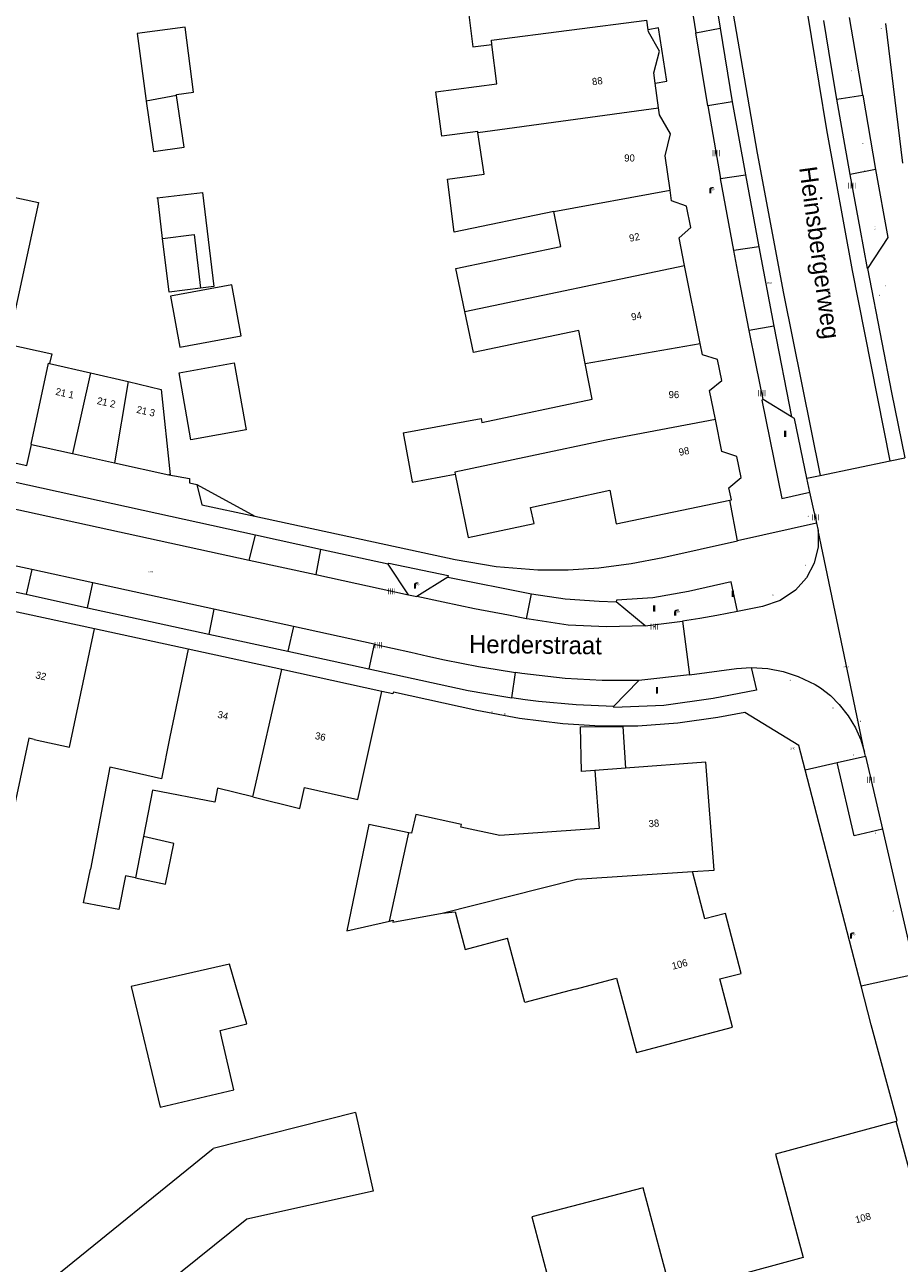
# Model space of a CAD drawing. Header units: metres. Extents: x 197457 to 198138, y 353986 to 354984.
# Tile 76 of 217: x 197714 to 197776, y 354283 to 354370. Entities that reach past the tile are written whole.
import ezdxf
from ezdxf.enums import TextEntityAlignment as Align

# ---------------------------------------------------------------- set-up
doc = ezdxf.new("R2010")
doc.units = ezdxf.units.M
doc.header["$MEASUREMENT"] = 0
for name, color, linetype, lineweight, true_color in [('afsluitpaal', 7, 'Continuous', 0, 0xde7233), ('CAI-kast', 7, 'Continuous', 0, 0x104b6e), ('elektrakast', 7, 'Continuous', 0, 0x104b6e), ('kolk', 7, 'Continuous', 0, 0x104b6e), ('lichtmast', 7, 'Continuous', 0, 0x104b6e), ('verkeersbordpaal', 7, 'Continuous', 0, 0x104b6e)]:
    doc.layers.add(name, color=color, linetype=linetype, lineweight=lineweight, true_color=true_color)
for name, color, linetype, lineweight in [('bijgebouw', 1, 'Continuous', 13), ('grens individueel parkeervak', 7, 'Continuous', 0), ('Grens maaiveld', 253, 'Continuous', 0), ('grens WOZ object', 7, 'Continuous', 0), ('hoofdgebouw', 1, 'Continuous', 0), ('Hoogtepunt', 7, 'Continuous', 0), ('huisnummerreeks BGT', 7, 'Continuous', 0), ('kant verharding', 7, 'Continuous', 0), ('openbare ruimte label tekst', 7, 'Continuous', 0), ('raster geen IMGeo', 7, 'Continuous', 0), ('tussenmuur', 1, 'Continuous', 13), ('tussenmuur bijgebouw (GBKN Zuid)', 1, 'Continuous', 13), ('vlakafsluiter', 1, 'Continuous', 0), ('waterleidingput', 132, 'Continuous', 0)]:
    doc.layers.add(name, color=color, linetype=linetype, lineweight=lineweight)
doc.styles.add('Style-WORKING', font='WORKING.shx')

# ---------------------------------------------------------------- blocks, each defined once
blk = doc.blocks.new('kolk')
at = {"layer": 'kolk', "linetype": 'Continuous', "lineweight": 0, "true_color": 0xbd2877}
for points in [[(-0.49, -0.43), (-0.49, 0), (-0.49, 0.42), (-0.4, 0.42), (-0.4, 0), (-0.4, -0.43)], [(-0.19, -0.43), (-0.19, 0), (-0.19, 0.42), (-0.11, 0.42), (-0.11, 0), (-0.11, -0.43)], [(0.11, -0.43), (0.11, 0), (0.11, 0.42), (0.19, 0.42), (0.19, 0), (0.19, -0.43)], [(0.4, -0.43), (0.4, 0), (0.4, 0.42), (0.49, 0.42), (0.49, 0), (0.49, -0.43)]]:
    blk.add_hatch(color=232, dxfattribs=at).paths.add_polyline_path(points)
at = {"layer": 'kolk', "linetype": 'Continuous', "lineweight": 0, "true_color": 0x681648}
blk.add_hatch(color=219, dxfattribs=at).paths.add_polyline_path([(0.1, 0, 1), (-0.1, 0, 1)])
blk = doc.blocks.new('kast')
at = {"layer": 'CAI-kast', "linetype": 'Continuous', "lineweight": 0, "true_color": 0xbd2877}
h = blk.add_hatch(color=232, dxfattribs=at)
edge = h.paths.add_edge_path()
edge.add_arc((0, 0), 0.1, 0, 360)
edge.add_line((0, -0.1), (0.34, -0.1))
edge.add_line((0.34, -0.1), (0.34, 0.47))
edge.add_line((0.34, 0.47), (-0.34, 0.47))
edge.add_line((-0.34, 0.47), (-0.34, -0.1))
edge.add_line((-0.34, -0.1), (0, -0.1))
edge = h.paths.add_edge_path(flags=16)
edge.add_arc((-0.2, 0.31), 0.0607, 0, 360)
at = {"layer": 'CAI-kast', "linetype": 'Continuous', "lineweight": 0, "true_color": 0x681648}
blk.add_hatch(color=219, dxfattribs=at).paths.add_polyline_path([(-0.1, 0, 1), (0.1, 0, 1)])
at = {"layer": 'CAI-kast', "color": 232, "linetype": 'Continuous', "lineweight": 0, "true_color": 0xbd2877, "extrusion": (0, 0, -1)}
blk.add_solid([(-0.34, 0.65), (0.34, 0.65), (-0.34, 0.55), (0.34, 0.55)], dxfattribs=at)
blk = doc.blocks.new('kast_1')
at = {"layer": 'elektrakast', "linetype": 'Continuous', "lineweight": 0, "true_color": 0xbd2877}
h = blk.add_hatch(color=232, dxfattribs=at)
edge = h.paths.add_edge_path()
edge.add_arc((0, 0), 0.1, 0, 360)
edge.add_line((0, -0.1), (0.34, -0.1))
edge.add_line((0.34, -0.1), (0.34, 0.47))
edge.add_line((0.34, 0.47), (-0.34, 0.47))
edge.add_line((-0.34, 0.47), (-0.34, -0.1))
edge.add_line((-0.34, -0.1), (0, -0.1))
edge = h.paths.add_edge_path(flags=16)
edge.add_arc((-0.2, 0.31), 0.0607, 0, 360)
at = {"layer": 'elektrakast', "linetype": 'Continuous', "lineweight": 0, "true_color": 0x681648}
blk.add_hatch(color=219, dxfattribs=at).paths.add_polyline_path([(-0.1, 0, 1), (0.1, 0, 1)])
at = {"layer": 'elektrakast', "color": 232, "linetype": 'Continuous', "lineweight": 0, "true_color": 0xbd2877, "extrusion": (0, 0, -1)}
blk.add_solid([(-0.34, 0.65), (0.34, 0.65), (-0.34, 0.55), (0.34, 0.55)], dxfattribs=at)
blk = doc.blocks.new('lichtmast')
at = {"layer": 'lichtmast', "linetype": 'Continuous', "lineweight": 0, "true_color": 0xbd2877}
for points in [[(0.15, 0.42, -0.344151), (0.3, 0.61), (0.43, 0.64, 0.960861), (0.4, 0.79), (0.1, 0.74, 0.366629), (-0.15, 0.45), (-0.15, -0.1), (0, -0.1, -0.414214), (-0.1, 0, -1), (0.1, 0, -0.414214), (0, -0.1), (0.15, -0.1)], [(0.35, 0.55, 1), (0.3, 0.56), (0.23, 0.32, 1), (0.28, 0.31)], [(0.42, 0.58, 1), (0.38, 0.57), (0.44, 0.33, 1), (0.48, 0.34)], [(0.49, 0.61, 1), (0.45, 0.58), (0.63, 0.4, 1), (0.66, 0.43)]]:
    blk.add_hatch(color=232, dxfattribs=at).paths.add_polyline_path(points)
at = {"layer": 'lichtmast', "linetype": 'Continuous', "lineweight": 0, "true_color": 0x681648}
blk.add_hatch(color=219, dxfattribs=at).paths.add_polyline_path([(-0.1, 0, 1), (0.1, 0, 1)])
blk = doc.blocks.new('afsluitpaal')
at = {"layer": 'afsluitpaal', "linetype": 'Continuous', "lineweight": 0, "true_color": 0xbd2877}
blk.add_hatch(color=232, dxfattribs=at).paths.add_polyline_path([(0.15, 0.65, 1), (-0.15, 0.65), (-0.15, 0.05), (-0.3, 0.05), (-0.3, -0.1), (0, -0.1, -0.414214), (-0.1, 0, -1), (0.1, 0, -0.414214), (0, -0.1), (0.3, -0.1), (0.3, 0.05), (0.15, 0.05)])
at = {"layer": 'afsluitpaal', "linetype": 'Continuous', "lineweight": 0, "true_color": 0x681648}
blk.add_hatch(color=219, dxfattribs=at).paths.add_polyline_path([(0.1, 0, 1), (-0.1, 0, 1)])
blk = doc.blocks.new('waterleidingput')
at = {"layer": 'waterleidingput', "linetype": 'Continuous', "lineweight": 0, "true_color": 0x248bcb}
h = blk.add_hatch(color=142, dxfattribs=at)
edge = h.paths.add_edge_path()
edge.add_spline(control_points=[(0.44, 0), (0.44, 0.04), (0.43, 0.09), (0.36, 0.2), (0.28, 0.26), (0.09, 0.32), (-0.02, 0.33), (-0.22, 0.29), (-0.31, 0.24), (-0.42, 0.12), (-0.44, 0.06), (-0.44, -0.06), (-0.42, -0.12), (-0.33, -0.22), (-0.28, -0.26), (-0.1, -0.33), (0.04, -0.33), (0.27, -0.27), (0.37, -0.2), (0.43, -0.08), (0.44, -0.04), (0.44, 0)], knot_values=[0, 0, 0, 0, 0.060484, 0.060484, 0.178041, 0.178041, 0.295599, 0.295599, 0.413157, 0.413157, 0.498623, 0.498623, 0.584089, 0.584089, 0.669555, 0.669555, 0.808438, 0.808438, 0.94732, 0.94732, 1, 1, 1, 1], degree=3, periodic=0)
edge = h.paths.add_edge_path(flags=16)
edge.add_ellipse((0, 0), major_axis=(0.392, 0), ratio=0.689655, start_angle=0, end_angle=360)
for points in [[(-0.05, -0.09, -0.141608), (-0.09, -0.05), (-0.1, -0.09), (-0.17, 0.18), (-0.22, 0.18), (-0.12, -0.17), (-0.07, -0.17)], [(0.03, 0.18), (-0.02, 0.18), (-0.05, 0.09, -0.269854), (0.05, 0.09)], [(0.23, 0.18), (0.18, 0.18), (0.1, -0.09), (0.09, -0.05, -0.141608), (0.05, -0.09), (0.08, -0.17), (0.13, -0.17)]]:
    blk.add_hatch(color=142, dxfattribs=at).paths.add_polyline_path(points)
at = {"layer": 'waterleidingput', "linetype": 'Continuous', "lineweight": 0, "true_color": 0x104b6e}
blk.add_hatch(color=156, dxfattribs=at).paths.add_polyline_path([(0.1, 0, 1), (-0.1, 0, 1)])
blk = doc.blocks.new('paal')
at = {"layer": 'verkeersbordpaal', "linetype": 'Continuous', "lineweight": 0, "true_color": 0xbd2877}
blk.add_hatch(color=232, dxfattribs=at).paths.add_polyline_path([(0.15, 0.8), (-0.15, 0.8), (-0.15, -0.1), (0, -0.1, -0.414214), (-0.1, 0, -1), (0.1, 0, -0.414214), (0, -0.1), (0.15, -0.1)])
at = {"layer": 'verkeersbordpaal', "linetype": 'Continuous', "lineweight": 0, "true_color": 0x681648}
blk.add_hatch(color=219, dxfattribs=at).paths.add_polyline_path([(-0.1, 0, 1), (0.1, 0, 1)])

msp = doc.modelspace()

# ---------------------------------------------------------------- linework, layer by layer
at = {"layer": 'bijgebouw', "linetype": 'Continuous', "lineweight": 13}
for p, q in [((197716.225, 354346.43), (197719.082, 354345.764)), ((197719.082, 354345.764), (197721.715, 354345.151)), ((197714.951, 354340.763), (197717.829, 354340.124)), ((197717.829, 354340.124), (197720.762, 354339.472)), ((197720.762, 354339.472), (197724.576, 354338.625)), ((197737.652, 354294.015), (197727.677, 354291.491))]:
    msp.add_line(p, q, dxfattribs=at)
at = {"layer": 'bijgebouw', "linetype": 'Continuous', "lineweight": 13, "flags": 128}
for points in [[(197725.113, 354365.17), (197725.102, 354365.247), (197726.303, 354365.404), (197725.707, 354369.955), (197722.357, 354369.517), (197722.953, 354364.966), (197722.979, 354364.787)], [(197722.979, 354364.787), (197723.491, 354361.254), (197725.637, 354361.565), (197725.113, 354365.17)], [(197726.8, 354351.686), (197724.583, 354351.42), (197724.132, 354355.174)], [(197724.678, 354351.131), (197725.34, 354347.561), (197729.638, 354348.358), (197728.976, 354351.928), (197724.678, 354351.131)], [(197721.715, 354345.151), (197724.04, 354344.609), (197724.675, 354338.633), (197724.576, 354338.625)], [(197741.379, 354313.59), (197738.585, 354314.173), (197737.027, 354306.714), (197740.011, 354307.406)], [(197730.029, 354300.208), (197728.827, 354304.385), (197721.925, 354302.84), (197723.973, 354294.396), (197729.125, 354295.61), (197728.288, 354299.209)], [(197728.288, 354299.209), (197728.156, 354299.75), (197730.029, 354300.208)], [(197737.652, 354294.015), (197738.866, 354288.505), (197730.035, 354286.559)], [(197730.035, 354286.559), (197719.784, 354278.316), (197716.503, 354282.452), (197727.677, 354291.491)]]:
    msp.add_lwpolyline(points, dxfattribs=at)
at = {"layer": 'grens individueel parkeervak', "linetype": 'Continuous', "lineweight": 0}
for p, q in [((197760.644, 354374.741), (197761.461, 354369.558)), ((197762.348, 354375.001), (197763.178, 354369.895)), ((197773.149, 354365.19), (197772.235, 354370.634)), ((197761.461, 354369.558), (197763.178, 354369.895)), ((197763.178, 354369.895), (197764.02, 354364.728)), ((197771.348, 354364.924), (197773.149, 354365.19)), ((197773.149, 354365.19), (197774.051, 354359.988)), ((197764.02, 354364.728), (197762.309, 354364.442)), ((197762.309, 354364.442), (197763.197, 354359.363)), ((197764.02, 354364.728), (197764.953, 354359.625)), ((197774.051, 354359.988), (197772.275, 354359.647)), ((197763.197, 354359.363), (197764.953, 354359.625)), ((197764.953, 354359.625), (197765.89, 354354.593)), ((197765.89, 354354.593), (197764.124, 354354.326)), ((197765.89, 354354.593), (197766.93, 354349.03)), ((197766.93, 354349.03), (197765.204, 354348.738)), ((197766.93, 354349.03), (197768.17, 354342.701)), ((197768.17, 354342.701), (197766.185, 354343.896)), ((197730.194, 354332.666), (197730.632, 354334.414)), ((197735.197, 354333.414), (197730.632, 354334.414)), ((197714.978, 354332.003), (197710.101, 354333.065)), ((197735.197, 354333.414), (197734.853, 354331.652)), ((197739.93, 354332.378), (197735.197, 354333.414)), ((197730.194, 354332.666), (197734.853, 354331.652)), ((197741.35, 354330.238), (197739.93, 354332.378)), ((197709.752, 354331.322), (197714.572, 354330.273)), ((197714.978, 354332.003), (197714.572, 354330.273)), ((197719.259, 354331.07), (197714.978, 354332.003)), ((197734.853, 354331.652), (197741.35, 354330.238)), ((197744.094, 354331.478), (197741.932, 354330.111)), ((197744.094, 354331.478), (197749.963, 354330.31)), ((197718.886, 354329.334), (197719.259, 354331.07)), ((197749.609, 354328.562), (197749.963, 354330.31)), ((197714.572, 354330.273), (197718.886, 354329.334)), ((197757.917, 354328.071), (197755.895, 354329.751)), ((197727.729, 354329.226), (197727.369, 354327.488)), ((197733.295, 354328.013), (197727.729, 354329.226)), ((197733.295, 354328.013), (197732.902, 354326.284)), ((197738.958, 354326.78), (197733.295, 354328.013)), ((197727.369, 354327.488), (197732.902, 354326.284)), ((197732.902, 354326.284), (197738.574, 354325.05)), ((197738.958, 354326.78), (197738.574, 354325.05)), ((197748.588, 354323.022), (197748.836, 354324.799)), ((197757.489, 354324.244), (197755.706, 354322.428))]:
    msp.add_line(p, q, dxfattribs=at)
at = {"layer": 'grens individueel parkeervak', "linetype": 'Continuous', "lineweight": 0, "flags": 128}
for points in [[(197771.348, 354364.924), (197770.971, 354367.144), (197770.428, 354370.425)], [(197762.309, 354364.442), (197761.879, 354366.998), (197761.461, 354369.558)], [(197772.275, 354359.647), (197771.899, 354361.752), (197771.348, 354364.924)], [(197774.051, 354359.988), (197774.903, 354355.229), (197773.494, 354353.079)], [(197764.124, 354354.326), (197763.655, 354356.843), (197763.197, 354359.363)], [(197773.494, 354353.079), (197772.968, 354355.876), (197772.275, 354359.647)], [(197765.204, 354348.738), (197764.48, 354352.453), (197764.124, 354354.326)], [(197766.185, 354343.896), (197765.69, 354346.314), (197765.204, 354348.738)], [(197749.963, 354330.31), (197752.323, 354329.955), (197754.704, 354329.787), (197755.895, 354329.751)], [(197749.609, 354328.562), (197748.348, 354328.812), (197745.98, 354329.265), (197743.77, 354329.715), (197741.932, 354330.111)], [(197757.917, 354328.071), (197755.224, 354327.99), (197752.533, 354328.122), (197749.799, 354328.523), (197749.609, 354328.562)], [(197757.489, 354324.244), (197754.899, 354324.236), (197752.312, 354324.371), (197749.276, 354324.73), (197748.836, 354324.799)], [(197755.706, 354322.428), (197753.079, 354322.539), (197750.459, 354322.772), (197749.521, 354322.887), (197748.588, 354323.022)]]:
    msp.add_lwpolyline(points, dxfattribs=at)
at = {"layer": 'Grens maaiveld', "linetype": 'Continuous', "lineweight": 0}
for p, q in [((197775.067, 354339.614), (197776.091, 354339.827)), ((197770.166, 354338.593), (197775.067, 354339.614)), ((197769.236, 354338.399), (197770.166, 354338.593)), ((197726.538, 354337.964), (197730.581, 354335.736))]:
    msp.add_line(p, q, dxfattribs=at)
at = {"layer": 'Grens maaiveld', "linetype": 'Continuous', "lineweight": 0, "flags": 128}
for points in [[(197775.067, 354339.614), (197772.431, 354352.938), (197770.64, 354362.766), (197769.036, 354372.601), (197767.557, 354382.441), (197766.192, 354392.283), (197765.046, 354401.707)], [(197759.941, 354401.156), (197761.213, 354390.801), (197762.568, 354380.905), (197764.067, 354371.011), (197765.766, 354361.13), (197767.612, 354351.32), (197770.166, 354338.593)]]:
    msp.add_lwpolyline(points, dxfattribs=at)
at = {"layer": 'grens WOZ object', "linetype": 'Continuous', "lineweight": 0}
for p, q in [((197725.286, 354345.775), (197729.146, 354346.462)), ((197729.146, 354346.462), (197729.98, 354341.777)), ((197726.12, 354341.09), (197725.286, 354345.775)), ((197729.98, 354341.777), (197726.12, 354341.09)), ((197756.542, 354318.108), (197754.399, 354317.946)), ((197722.807, 354313.327), (197722.248, 354310.427))]:
    msp.add_line(p, q, dxfattribs=at)
at = {"layer": 'grens WOZ object', "linetype": 'Continuous', "lineweight": 0, "flags": 128}
for points in [[(197724.132, 354355.174), (197723.793, 354358.002), (197723.754, 354357.997), (197723.752, 354358.015), (197726.922, 354358.396), (197727.718, 354351.814), (197726.8, 354351.686)], [(197724.132, 354355.174), (197726.349, 354355.44), (197726.8, 354351.686)], [(197754.399, 354317.946), (197753.47, 354317.879), (197753.389, 354321.003), (197756.348, 354321.012), (197756.542, 354318.108)], [(197722.248, 354310.427), (197724.328, 354309.982), (197724.912, 354312.846), (197722.807, 354313.327)]]:
    msp.add_lwpolyline(points, dxfattribs=at)
at = {"layer": 'hoofdgebouw', "linetype": 'Continuous', "lineweight": 0}
for p, q in [((197758.138, 354369.776), (197758.048, 354370.453)), ((197774.747, 354370.221), (197775.947, 354360.44)), ((197747.544, 354365.995), (197747.194, 354368.752)), ((197758.855, 354364.308), (197758.624, 354366.035)), ((197746.217, 354362.593), (197746.207, 354362.663)), ((197746.646, 354359.665), (197746.217, 354362.593)), ((197761.773, 354347.829), (197760.685, 354353.273)), ((197740.974, 354341.563), (197741.605, 354338.153)), ((197719.368, 354327.858), (197713.42, 354329.128)), ((197725.918, 354326.435), (197724.634, 354320.307)), ((197732.493, 354325.001), (197725.918, 354326.435)), ((197739.488, 354323.475), (197732.493, 354325.001)), ((197775.495, 354293.386), (197767.038, 354291.105)), ((197779.043, 354280.232), (197775.495, 354293.386))]:
    msp.add_line(p, q, dxfattribs=at)
at = {"layer": 'hoofdgebouw', "linetype": 'Continuous', "lineweight": 0, "flags": 128}
for points in [[(197745.484, 354371.56), (197745.862, 354368.583), (197747.194, 354368.752)], [(197758.624, 354366.035), (197758.528, 354366.752), (197758.936, 354368.287), (197758.157, 354369.632), (197758.138, 354369.776)], [(197746.207, 354362.663), (197743.679, 354362.332), (197743.273, 354365.436), (197747.544, 354365.995)], [(197759.662, 354358.558), (197759.311, 354360.948), (197759.703, 354362.482), (197758.919, 354363.826), (197758.855, 354364.308)], [(197751.521, 354357.051), (197744.558, 354355.61), (197744.072, 354359.328), (197746.646, 354359.665)], [(197712.499, 354358.324), (197715.45, 354357.682), (197713.291, 354347.764), (197716.369, 354347.094), (197716.225, 354346.43)], [(197760.685, 354353.273), (197760.297, 354355.215), (197761.112, 354355.935), (197760.809, 354357.439), (197759.773, 354357.801), (197759.662, 354358.558)], [(197745.298, 354350.056), (197744.667, 354353.08), (197752.016, 354354.617), (197751.521, 354357.051)], [(197753.715, 354346.423), (197753.266, 354348.735), (197745.895, 354347.196), (197745.298, 354350.056)], [(197762.835, 354342.495), (197762.425, 354344.528), (197763.292, 354345.23), (197762.975, 354346.698), (197761.931, 354347.037), (197761.773, 354347.829)], [(197740.974, 354341.563), (197746.431, 354342.573), (197746.482, 354342.298), (197754.201, 354343.921), (197753.715, 354346.423)], [(197763.844, 354336.849), (197763.954, 354336.872), (197763.787, 354337.724), (197764.632, 354338.435), (197764.329, 354339.906), (197763.286, 354340.26), (197762.835, 354342.495)], [(197708.528, 354340.622), (197714.626, 354339.295), (197714.951, 354340.763)], [(197741.605, 354338.153), (197741.611, 354338.121), (197744.622, 354338.678)], [(197744.622, 354338.678), (197745.54, 354334.242), (197750.139, 354335.224), (197749.893, 354336.341), (197755.438, 354337.555), (197755.898, 354335.214), (197763.844, 354336.849)], [(197715.137, 354320.123), (197717.605, 354319.587), (197719.368, 354327.858)], [(197730.463, 354316.091), (197733.746, 354315.279), (197734.071, 354316.743), (197737.81, 354315.913), (197739.488, 354323.475)], [(197715.137, 354320.123), (197714.768, 354320.202), (197712.693, 354310.563), (197709.333, 354311.286)], [(197724.634, 354320.307), (197724.062, 354317.358), (197720.975, 354318.052)], [(197720.975, 354318.052), (197720.45, 354318.166), (197719.076, 354311.038)], [(197761.233, 354310.868), (197762.744, 354310.966), (197762.171, 354318.533), (197756.542, 354318.108)], [(197754.399, 354317.946), (197754.707, 354313.874), (197747.737, 354313.406), (197745.016, 354313.97), (197745.058, 354314.166), (197741.858, 354314.854), (197741.555, 354313.553), (197741.379, 354313.59)], [(197730.463, 354316.091), (197727.979, 354316.706), (197727.79, 354315.724), (197723.43, 354316.564), (197722.807, 354313.327)], [(197722.248, 354310.427), (197721.528, 354310.566), (197721.077, 354308.222), (197718.593, 354308.695), (197719.076, 354311.038)], [(197753.026, 354302.644), (197755.917, 354303.415), (197757.316, 354298.212), (197764.041, 354299.976), (197763.155, 354303.359), (197764.636, 354303.747), (197763.541, 354307.928), (197762.096, 354307.558), (197761.233, 354310.868)], [(197740.011, 354307.406), (197740.279, 354307.468), (197740.252, 354307.334), (197743.718, 354307.968)], [(197743.718, 354307.968), (197744.607, 354308.044), (197745.307, 354305.411), (197748.294, 354306.215)], [(197753.026, 354302.644), (197749.494, 354301.704), (197748.294, 354306.215)], [(197767.038, 354291.105), (197768.991, 354283.864), (197763.748, 354282.45), (197763.902, 354281.88), (197759.915, 354280.805), (197757.774, 354288.741), (197749.983, 354286.717), (197753.556, 354273.223), (197755.612, 354273.767)]]:
    msp.add_lwpolyline(points, dxfattribs=at)
at = {"layer": 'kant verharding', "linetype": 'Continuous', "lineweight": 0}
for p, q in [((197730.632, 354334.414), (197713.732, 354338.115)), ((197769.455, 354337.41), (197769.236, 354338.399)), ((197769.781, 354335.944), (197769.455, 354337.41)), ((197711.53, 354336.729), (197730.194, 354332.666)), ((197764.389, 354334.015), (197763.844, 354336.849)), ((197769.781, 354335.944), (197769.925, 354335.254)), ((197769.925, 354335.254), (197770.035, 354334.728)), ((197773.283, 354319.218), (197770.035, 354334.728)), ((197727.729, 354329.226), (197719.259, 354331.07)), ((197741.35, 354330.238), (197741.932, 354330.111)), ((197718.886, 354329.334), (197727.369, 354327.488)), ((197725.918, 354326.435), (197719.368, 354327.858)), ((197757.917, 354328.071), (197760.542, 354328.401)), ((197760.542, 354328.401), (197761.033, 354324.648)), ((197761.033, 354324.648), (197757.489, 354324.244)), ((197773.342, 354318.955), (197773.283, 354319.218)), ((197771.358, 354318.503), (197773.342, 354318.955)), ((197773.342, 354318.955), (197774.533, 354313.831)), ((197773.037, 354302.868), (197769.115, 354317.992)), ((197774.533, 354313.831), (197776.883, 354303.718))]:
    msp.add_line(p, q, dxfattribs=at)
at = {"layer": 'kant verharding', "linetype": 'Continuous', "lineweight": 0, "flags": 128}
for points in [[(197758.624, 354366.035), (197759.445, 354366.18), (197758.856, 354369.916), (197758.138, 354369.776)], [(197773.494, 354353.079), (197774.484, 354347.902), (197775.173, 354344.381), (197776.091, 354339.827)], [(197766.185, 354343.896), (197766.089, 354343.863), (197767.495, 354336.979), (197769.455, 354337.41)], [(197769.236, 354338.399), (197768.38, 354342.575), (197768.17, 354342.701)], [(197724.576, 354338.625), (197726.018, 354338.373), (197726.013, 354338.081), (197726.538, 354337.964)], [(197726.538, 354337.964), (197726.881, 354336.537), (197730.581, 354335.736)], [(197730.581, 354335.736), (197744.618, 354332.697), (197747.492, 354332.219), (197750.396, 354331.985), (197752.541, 354331.985), (197754.681, 354332.134), (197756.93, 354332.42), (197759.157, 354332.844), (197764.389, 354334.015)], [(197770.035, 354334.728), (197770.032, 354333.591), (197769.752, 354332.455), (197769.208, 354331.419), (197768.457, 354330.565), (197767.375, 354329.83), (197766.136, 354329.411), (197764.394, 354329.061)], [(197739.93, 354332.378), (197739.969, 354332.452), (197744.119, 354331.585), (197744.094, 354331.478)], [(197764.394, 354329.061), (197763.943, 354331.147), (197760.962, 354330.467), (197758.45, 354330.024), (197755.904, 354329.855), (197755.895, 354329.751)], [(197764.394, 354329.061), (197762.94, 354328.793), (197761.742, 354328.59), (197760.542, 354328.401)], [(197738.958, 354326.78), (197741.519, 354326.222), (197742.699, 354325.947), (197743.883, 354325.687), (197745.069, 354325.447), (197746.259, 354325.227), (197747.548, 354325.007), (197748.836, 354324.799)], [(197765.349, 354325.156), (197765.726, 354323.573), (197762.691, 354322.971), (197759.223, 354322.495), (197755.725, 354322.343), (197755.706, 354322.428)], [(197761.033, 354324.648), (197764.322, 354325.086), (197765.349, 354325.156)], [(197765.349, 354325.156), (197766.511, 354325.076), (197767.586, 354324.862), (197768.631, 354324.53), (197769.817, 354323.961), (197770.19, 354323.727), (197770.887, 354323.193), (197771.51, 354322.573), (197772.129, 354321.78), (197772.648, 354320.918), (197773.019, 354320.088), (197773.283, 354319.218)], [(197738.574, 354325.05), (197744.785, 354323.7), (197745.535, 354323.552), (197746.762, 354323.332), (197748.588, 354323.022)], [(197769.115, 354317.992), (197768.675, 354319.689), (197764.902, 354321.998), (197763, 354321.649), (197760.215, 354321.244), (197757.408, 354321.039), (197754.78, 354321.037), (197752.157, 354321.207), (197749.129, 354321.575), (197746.129, 354322.131), (197740.301, 354323.413), (197740.265, 354323.308), (197739.488, 354323.475)], [(197774.533, 354313.831), (197772.557, 354313.381), (197771.358, 354318.503)], [(197775.495, 354293.386), (197775.562, 354293.444), (197773.745, 354300.136), (197773.037, 354302.868)]]:
    msp.add_lwpolyline(points, dxfattribs=at)
at = {"layer": 'raster geen IMGeo', "linetype": 'Continuous', "lineweight": 0}
msp.add_line((197726.538, 354337.964), (197730.581, 354335.736), dxfattribs=at)
at = {"layer": 'tussenmuur', "linetype": 'Continuous', "lineweight": 13}
for p, q in [((197746.217, 354362.593), (197758.855, 354364.308)), ((197751.521, 354357.051), (197759.662, 354358.558)), ((197745.298, 354350.056), (197760.685, 354353.273)), ((197753.715, 354346.423), (197761.773, 354347.829)), ((197730.463, 354316.091), (197732.493, 354325.001)), ((197740.011, 354307.406), (197741.379, 354313.59))]:
    msp.add_line(p, q, dxfattribs=at)
at = {"layer": 'tussenmuur', "linetype": 'Continuous', "lineweight": 13, "flags": 128}
for points in [[(197747.194, 354368.752), (197747.158, 354369.034), (197758.048, 354370.453)], [(197714.951, 354340.763), (197714.922, 354340.769), (197716.149, 354346.448), (197716.225, 354346.43)], [(197762.835, 354342.495), (197755.185, 354341.061), (197744.594, 354338.815), (197744.622, 354338.678)], [(197743.718, 354307.968), (197753.137, 354310.346), (197761.233, 354310.868)]]:
    msp.add_lwpolyline(points, dxfattribs=at)
at = {"layer": 'tussenmuur bijgebouw (GBKN Zuid)', "linetype": 'Continuous', "lineweight": 13}
for p, q in [((197725.113, 354365.17), (197722.979, 354364.787)), ((197719.082, 354345.764), (197717.829, 354340.124)), ((197721.715, 354345.151), (197720.762, 354339.472))]:
    msp.add_line(p, q, dxfattribs=at)
at = {"layer": 'vlakafsluiter', "linetype": 'Continuous', "lineweight": 0}
for p, q in [((197769.925, 354335.254), (197764.389, 354334.015)), ((197769.115, 354317.992), (197771.358, 354318.503)), ((197773.037, 354302.868), (197776.883, 354303.718))]:
    msp.add_line(p, q, dxfattribs=at)

# ---------------------------------------------------------------- block references
at = {"layer": 'afsluitpaal', "linetype": 'Continuous', "lineweight": 0, "xscale": 0.1, "yscale": 0.1, "zscale": 0.1}
for p in [(197774.334, 354351.162), (197769.327, 354335.69), (197769.13, 354332.269), (197766.868, 354330.186), (197768.07, 354324.214), (197771.071, 354322.283), (197772.508, 354319.02), (197774.053, 354313.534), (197775.288, 354308.108)]:
    msp.add_blockref('afsluitpaal', p, dxfattribs=at)
at = {"layer": 'CAI-kast', "linetype": 'Continuous', "lineweight": 0, "xscale": 0.1, "yscale": 0.1, "zscale": 0.1}
for p in [(197774.446, 354369.856), (197747.198, 354322.028)]:
    msp.add_blockref('kast', p, dxfattribs=at)
at = {"layer": 'elektrakast', "linetype": 'Continuous', "lineweight": 0, "xscale": 0.1, "yscale": 0.1, "zscale": 0.1}
msp.add_blockref('kast_1', (197748.101, 354321.868), dxfattribs=at)
at = {"layer": 'kolk', "linetype": 'Continuous', "lineweight": 0, "xscale": 0.5, "yscale": 0.5}
for p in [(197762.882, 354361.14), (197772.401, 354358.862), (197766.088, 354344.347), (197769.843, 354335.652), (197740.171, 354330.491), (197758.555, 354328.006), (197739.235, 354326.714), (197773.717, 354317.292)]:
    msp.add_blockref('kolk', p, dxfattribs=at)
at = {"layer": 'lichtmast', "linetype": 'Continuous', "lineweight": 0, "xscale": 0.5, "yscale": 0.5}
for p in [(197762.484, 354358.381), (197741.801, 354330.722), (197760.026, 354328.822), (197772.326, 354306.231)]:
    msp.add_blockref('lichtmast', p, dxfattribs=at)
at = {"layer": 'verkeersbordpaal', "linetype": 'Continuous', "lineweight": 0, "xscale": 0.5, "yscale": 0.5}
for p in [(197767.719, 354341.329), (197764.055, 354330.128), (197758.553, 354329.109), (197758.745, 354323.381)]:
    msp.add_blockref('paal', p, dxfattribs=at)
at = {"layer": 'waterleidingput', "linetype": 'Continuous', "lineweight": 0, "xscale": 0.1, "yscale": 0.1, "zscale": 0.1}
for p in [(197772.364, 354366.906), (197773.148, 354361.827), (197773.293, 354359.936), (197773.983, 354356.016), (197774.014, 354355.825), (197774.75, 354351.863)]:
    msp.add_blockref('waterleidingput', p, dxfattribs=at)

# ---------------------------------------------------------------- texts
at = {"layer": 'Hoogtepunt', "linetype": 'Continuous', "lineweight": 0, "style": 'Style-WORKING'}
for s, p in [('23.58', (197766.435, 354352.017)), ('23.58', (197766.435, 354352.017)), ('23.18', (197723.125, 354331.804)), ('23.18', (197723.125, 354331.804)), ('23.53', (197771.809, 354325.157)), ('23.53', (197771.809, 354325.157)), ('23.56', (197772.689, 354321.331)), ('23.56', (197772.689, 354321.331)), ('23.66', (197768.079, 354319.434)), ('23.66', (197768.079, 354319.434))]:
    msp.add_text(s, height=0.1, dxfattribs=at).set_placement(p)
at = {"layer": 'huisnummerreeks BGT', "linetype": 'Continuous', "lineweight": 0, "style": 'Style-WORKING'}
for s, rotation, p in [('88', 7.6, (197754.569, 354366.181)), ('92', 11.4, (197757.169, 354355.251)), ('94', 11.3, (197757.312, 354349.742)), ('21 1', 347.5, (197717.29, 354344.341)), ('21 2', 347.5, (197720.194, 354343.696)), ('21 3', 347.5, (197722.96, 354343.081)), ('98', 11.6, (197760.641, 354340.274)), ('32', 347.9, (197715.619, 354324.568)), ('34', 347.7, (197728.363, 354321.808)), ('36', 347.7, (197735.184, 354320.32)), ('38', 4.3, (197758.531, 354314.247)), ('106', 14.7, (197760.334, 354304.383)), ('108', 15.1, (197773.172, 354286.64))]:
    msp.add_text(s, height=0.5, rotation=rotation, dxfattribs=at).set_placement(p, align=Align.MIDDLE_CENTER)
for s, p in [('90', (197756.826, 354360.803)), ('96', (197759.933, 354344.248))]:
    msp.add_text(s, height=0.5, dxfattribs=at).set_placement(p, align=Align.MIDDLE_CENTER)
at = {"layer": 'openbare ruimte label tekst', "linetype": 'Continuous', "lineweight": 0, "style": 'Style-WORKING'}
for s, rotation, p in [('Heinsbergerweg', 277.8, (197770.144, 354354.179)), ('Herderstraat', 359.3752, (197750.239, 354326.743))]:
    msp.add_text(s, height=1.25, rotation=rotation, dxfattribs=at).set_placement(p, align=Align.MIDDLE_CENTER)

doc.saveas('drawing.dxf')
